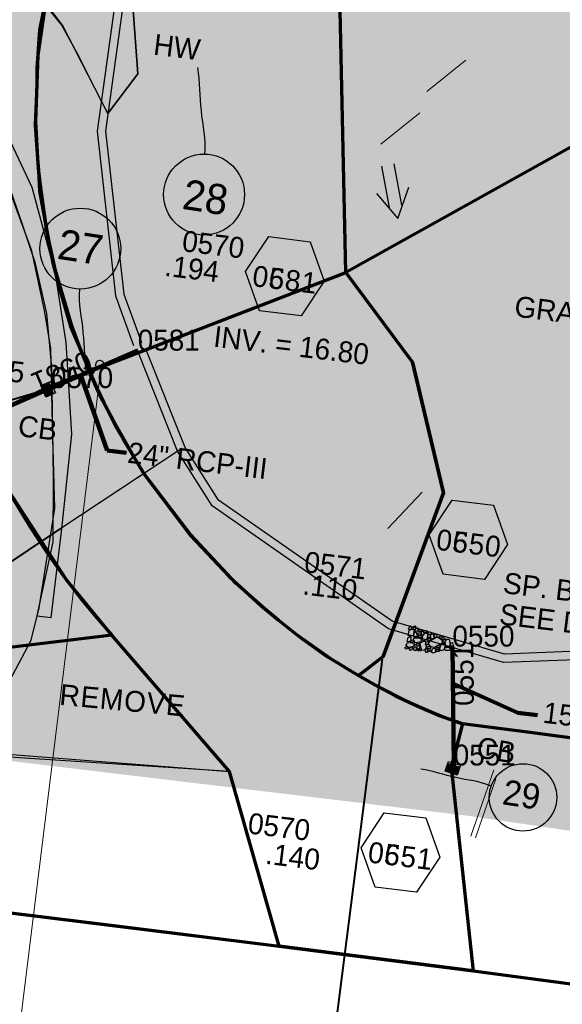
# Model space of a CAD drawing. Extents: x 1160024 to 2574774, y 200346 to 1150377.
# Tile 43 of 118: x 2483260 to 2483390, y 365908 to 366144. Entities that reach past the tile are written whole.
import ezdxf
from ezdxf.enums import TextEntityAlignment as Align

# ---------------------------------------------------------------- set-up
doc = ezdxf.new("R2010")
doc.units = 0
doc.header["$MEASUREMENT"] = 0
doc.linetypes.add('DGN Style 2', pattern=[29.296317, 17.57779, -11.718527])
for name, color, linetype, lineweight in [('Exist Plan Preparation Drainage Arrows Symbol CELL', 5, 'Continuous', 30), ('Exist Plan Preparation Drainage Notes Label', 31, 'Continuous', 30), ('Exist Plan Preparation Watershed Blue', 5, 'Continuous', 30), ('Prop Drainage Structure Box Number Symbol CELL', 9, 'Continuous', 30), ('Prop Drainage Structure Catch Basin Grate 840 03E CELL', 7, 'Continuous', 30), ('Prop Drainage Structure Catch Basin Grate 840 03E Label', 9, 'Continuous', 30), ('Prop Drainage Structure Catch Basin Grate 840 03F CELL', 7, 'Continuous', 30), ('Prop Drainage Structure Catch Basin Grate 840 03F Label', 9, 'Continuous', 30), ('Prop Drainage Structure Pipe CAP 15in', 9, 'Continuous', 211), ('Prop Drainage Structure Pipe RCP 15in Class III Label', 9, 'Continuous', 30), ('Prop Drainage Structure Pipe RCP 24in Class III', 9, 'Continuous', 211), ('Prop Drainage Structure Pipe RCP 30in Class IV', 9, 'Continuous', 211), ('Prop Drainage Structure Pipe Removal Label', 9, 'Continuous', 30), ('Prop Drainage Structure Pipe Stub Out CELL', 9, 'Continuous', 30), ('Prop Drainage Structure Plot Symbol 20 Scale', 9, 'DGN Style 2', 13), ('Prop Drainage Structure Plot Symbol 50 Scale', 9, 'DGN Style 2', 13), ('Prop Drainage Structure Tops and Inverts LABEL', 1, 'Continuous', 30), ('Prop Earthen Structure Ditch Flow Line', 6, 'Rdy Ditch Special Prp', 30), ('Prop Erosion Rip Rap Pad at Outlet CELL', 9, 'Continuous', 30), ('Prop Plan Preparation Grade to Drain Arrows CELL', 7, 'Continuous', 13), ('Prop Plan Preparation Grade to Drain Arrows Label', 9, 'Continuous', 30), ('Prop Plan Preparation Watershed Post Construction', 30, 'Continuous', 30), ('Prop Plan Preparation Watershed Pre Construction', 131, 'Continuous', 30)]:
    doc.layers.add(name, color=color, linetype=linetype, lineweight=lineweight)
for name, color, linetype, lineweight, plot in [('Scratch_Level_5', 6, 'Continuous', 0, False), ('Scratch_Level_6', 30, 'Continuous', 0, False), ('Scratch_Level_7', 9, 'Continuous', 0, False), ('Scratch_Level_8', 171, 'Continuous', 0, False)]:
    doc.layers.add(name, color=color, linetype=linetype, lineweight=lineweight, plot=plot)
doc.styles.add('Style-font000', font='font000.shx')
doc.styles.add('Style-font001', font='font001.shx')
doc.styles.add('Style-font041', font='font041.shx')
doc.styles.add('Style-GEOMETRICFUTURA_211_M_L', font='GEOMETRICFUTURA_211_M_L.shx')
doc.linetypes.add('Rdy Ditch Special Prp', pattern='A,0.55,-0.2,[22,dgnlstyle-RdylsE.shx,S=0.001111,R=0,X=0,Y=0],-0.2,0.55', length=1.5)
doc.dimstyles.new('erosion_control', dxfattribs={"dimtxt": 4.99999, "dimasz": 9.99998, "dimexe": 2.499995, "dimexo": 2.499995, "dimgap": 2.499995, "dimtad": 0, "dimtih": 1, "dimtoh": 1, "dimzin": 3, "dimdsep": 46, "dimtxsty": 'Style-GEOMETRICFUTURA_211_M_L', "dimcen": 0.09, "dimaunit": 1, "dimadec": 4, "dimazin": 3, "dimtfac": 1, "dimtofl": 0, "dimtmove": 0, "dimatfit": 1, "dimfxl": 1, "dimtzin": 3, "dimlwd": 106, "dimarcsym": 0})

# ---------------------------------------------------------------- blocks, each defined once
blk = doc.blocks.new('*U78')
at = {"layer": 'Exist Plan Preparation Drainage Notes Label'}
blk.add_circle((-2.02, 0), 1.993, dxfattribs=at)
blk.add_open_spline([(-0.139, -0.659), (0.522, -0.972), (1.251, -1.003), (1.947, -1.171), (2.636, -1.338), (3.313, -1.545), (4.014, -1.669)], degree=3, knots=[0, 0, 0, 0, 0.5025, 0.5025, 0.5025, 1, 1, 1, 1], dxfattribs=at)
blk.add_solid([(4.014, -1.669), (3.192, -1.207), (3.124, -1.722), (3.522, -1.565)], dxfattribs=at)
blk = doc.blocks.new('*U79')
at = {"layer": 'Exist Plan Preparation Drainage Notes Label'}
blk.add_circle((-2.02, 0), 1.993, dxfattribs=at)
blk.add_open_spline([(-0.139, -0.659), (0.504, -0.965), (1.251, -1.003), (1.947, -1.171), (2.635, -1.338), (3.314, -1.545), (4.014, -1.669)], degree=3, knots=[0, 0, 0, 0, 0.5025, 0.5025, 0.5025, 1, 1, 1, 1], dxfattribs=at)
blk.add_solid([(4.014, -1.669), (3.192, -1.207), (3.124, -1.722), (3.522, -1.565)], dxfattribs=at)
blk = doc.blocks.new('EXIST PLAN PREPARATION DRAINAGE ARROWS SYMBOL_9')
at = {"layer": 'Exist Plan Preparation Drainage Arrows Symbol CELL'}
for p, q in [((-3.87, 1.5), (6.13, 1.5)), ((-3.87, -1.5), (6.13, -1.5))]:
    blk.add_line(p, q, dxfattribs=at)
at = {"layer": 'Exist Plan Preparation Drainage Arrows Symbol CELL', "flags": 128}
blk.add_lwpolyline([(0, 3.97), (-6.87, 0), (0, -3.97)], dxfattribs=at)
blk = doc.blocks.new('PROP TERMINATOR ARROW_163')
at = {"layer": 'Prop Plan Preparation Grade to Drain Arrows CELL', "extrusion": (0, 0, -1)}
blk.add_solid([(5.71, 0.95), (0, 0), (5, 0), (5.71, -0.95)], dxfattribs=at)
blk = doc.blocks.new('PROP PLAN PREPARATION GRADE TO DRAIN ARROWS_21')
at = {"layer": 'Prop Plan Preparation Grade to Drain Arrows CELL'}
blk.add_line((-7, 0), (5, 0), dxfattribs=at)
blk.add_blockref('PROP TERMINATOR ARROW_163', (5, 0), dxfattribs=at)
blk = doc.blocks.new('PROP TERMINATOR ARROW_170')
at = {"layer": 'Prop Plan Preparation Grade to Drain Arrows CELL', "extrusion": (0, 0, -1)}
blk.add_solid([(5.71, 0.95), (0, 0), (5, 0), (5.71, -0.95)], dxfattribs=at)
blk = doc.blocks.new('PROP PLAN PREPARATION GRADE TO DRAIN ARROWS_28')
at = {"layer": 'Prop Plan Preparation Grade to Drain Arrows CELL'}
blk.add_line((-7, 0), (5, 0), dxfattribs=at)
blk.add_blockref('PROP TERMINATOR ARROW_170', (5, 0), dxfattribs=at)
blk = doc.blocks.new('PROP TERMINATOR ARROW_173')
at = {"layer": 'Prop Plan Preparation Grade to Drain Arrows CELL', "extrusion": (0, 0, -1)}
blk.add_solid([(5.71, 0.95), (0, 0), (5, 0), (5.71, -0.95)], dxfattribs=at)
blk = doc.blocks.new('PROP PLAN PREPARATION GRADE TO DRAIN ARROWS_31')
at = {"layer": 'Prop Plan Preparation Grade to Drain Arrows CELL'}
blk.add_line((-7, 0), (5, 0), dxfattribs=at)
blk.add_blockref('PROP TERMINATOR ARROW_173', (5, 0), dxfattribs=at)
blk = doc.blocks.new('PROP EROSION RIP RAP PAD AT OUTLET_3')
at = {"layer": 'Prop Erosion Rip Rap Pad at Outlet CELL', "flags": 128}
for points in [[(0, -0.3), (-0.21, -0.38), (-0.7, -0.61), (-0.9, -0.33), (-0.9, -0.14), (-0.3, 0.15), (0, 0), (0, -0.3)], [(1.01, -0.15), (0.79, -0.24), (0.26, -0.48), (0.11, -0.18), (0.1, 0.01), (0.66, 0.26), (1, 0.15), (1.01, -0.15)], [(-1.43, -2.98), (-1.65, -2.8), (-1.78, -2.31), (-1.55, -2.09), (-1.36, -2.09), (-1.14, -2.68), (-1.24, -2.9), (-1.43, -2.98)], [(-1.63, -1.06), (-1.23, -0.88), (-0.25, -0.55), (0.29, -1.03), (0.25, -1.56), (-0.94, -1.88), (-1.51, -1.59), (-1.63, -1.19)], [(-1.28, -1.96), (-1.05, -1.95), (-0.6, -1.94), (-0.48, -2.24), (-0.48, -2.43), (-1.08, -2.44), (-1.38, -2.23), (-1.28, -1.96)], [(-0.38, -1.94), (0.11, -1.81), (1.12, -1.79), (1.49, -2.46), (1.3, -2.88), (0.06, -2.83), (-0.35, -2.41), (-0.38, -1.94)], [(0.7, -1.76), (0.51, -1.46), (0.27, -0.88), (0.61, -0.45), (1.01, -0.44), (1.22, -1.34), (1.04, -1.64), (0.7, -1.76)], [(-2.33, -4.25), (-2.03, -4.16), (-1.54, -4.11), (-1.43, -4.45), (-1.49, -4.71), (-2.13, -4.65), (-2.35, -4.44), (-2.33, -4.25)], [(-2.2, -5.11), (-1.91, -4.89), (-1.24, -4.68), (-0.9, -4.98), (-0.9, -5.28), (-1.71, -5.6), (-2.1, -5.41), (-2.2, -5.11)], [(-1.74, -3.63), (-1.94, -3.4), (-2.06, -2.91), (-1.88, -2.69), (-1.65, -2.69), (-1.45, -3.31), (-1.55, -3.51), (-1.74, -3.63)], [(0.09, -5.75), (-0.63, -5.28), (-1.68, -3.89), (-1.18, -2.79), (-0.39, -2.54), (0.96, -4.23), (0.86, -5.2), (0.2, -5.88)], [(0.55, -3.7), (0.32, -3.53), (0.21, -3.04), (0.41, -2.8), (0.6, -2.84), (0.81, -3.4), (0.74, -3.59), (0.55, -3.7)], [(1.09, -3.95), (0.86, -3.73), (0.79, -3.25), (0.96, -3.01), (1.19, -3.01), (1.39, -3.65), (1.27, -3.84), (1.09, -3.95)], [(1.11, -3.98), (1.51, -3.85), (2.11, -3.84), (2.35, -4.35), (2.2, -4.66), (1.34, -4.59), (1.11, -4.26), (1.11, -3.98)], [(1.66, -3.81), (1.42, -3.64), (1.31, -3.15), (1.52, -2.91), (1.71, -2.95), (1.91, -3.51), (1.85, -3.7), (1.66, -3.81)], [(-2.39, -7.4), (-2.61, -7.23), (-2.74, -6.74), (-2.51, -6.51), (-2.33, -6.51), (-2.09, -7.1), (-2.2, -7.33), (-2.39, -7.4)], [(-2.2, -6.38), (-2.43, -6.2), (-2.55, -5.71), (-2.33, -5.49), (-2.14, -5.49), (-1.9, -6.08), (-2.01, -6.3), (-2.2, -6.38)], [(-2.04, -6.4), (-1.51, -6.29), (-0.5, -6.36), (-0.19, -6.96), (-0.35, -7.49), (-1.55, -7.41), (-2.09, -6.93), (-2.04, -6.4)], [(-1.05, -5.96), (-1.26, -6.08), (-1.75, -6.29), (-1.95, -5.96), (-1.95, -5.8), (-1.35, -5.56), (-1.16, -5.66), (-1.05, -5.96)], [(-0.69, -6.21), (-0.91, -6.05), (-1, -5.55), (-0.83, -5.33), (-0.6, -5.33), (-0.39, -5.91), (-0.5, -6.14), (-0.69, -6.21)], [(-0.19, -5.89), (0.11, -5.76), (0.52, -5.86), (0.72, -6.2), (0.61, -6.39), (0.01, -6.4), (-0.19, -6.08), (-0.19, -5.89)], [(2.1, -7.03), (1.64, -7.3), (0.55, -7.78), (-0.1, -7.08), (-0.11, -6.59), (1.3, -6.14), (2.01, -6.41), (2.22, -7.01)], [(1.22, -5.99), (1.02, -5.8), (0.94, -5.33), (1.12, -5.09), (1.35, -5.09), (1.52, -5.69), (1.41, -5.88), (1.22, -5.99)], [(2.5, -5.96), (2.31, -6.15), (1.9, -6.28), (1.6, -6.09), (1.59, -5.76), (2.19, -5.68), (2.49, -5.78), (2.5, -5.96)], [(1.99, -5.69), (1.76, -5.5), (1.65, -5.01), (1.85, -4.79), (2.04, -4.83), (2.25, -5.38), (2.17, -5.56), (1.99, -5.69)], [(-3.26, -9.56), (-2.96, -9.48), (-2.48, -9.43), (-2.36, -9.76), (-2.43, -10.03), (-3.06, -9.96), (-3.29, -9.75), (-3.26, -9.56)], [(-2.95, -8.95), (-2.65, -8.85), (-2.16, -8.8), (-2.05, -9.14), (-2.11, -9.4), (-2.75, -9.34), (-2.98, -9.13), (-2.95, -8.95)], [(-2.39, -8.78), (-2.59, -8.51), (-2.74, -8.03), (-2.51, -7.84), (-2.34, -7.84), (-2.09, -8.44), (-2.2, -8.66), (-2.39, -8.78)], [(-1.5, -7.7), (-1.71, -7.78), (-2.2, -7.89), (-2.43, -7.68), (-2.44, -7.53), (-1.95, -7.29), (-1.65, -7.4), (-1.54, -7.59)], [(-1.68, -8.8), (-1.75, -8.61), (-1.96, -8.13), (-1.66, -7.89), (-1.48, -7.89), (-1.24, -8.53), (-1.45, -8.69), (-1.68, -8.8)], [(-0.5, -9.34), (-0.84, -9.53), (-1.55, -9.66), (-1.85, -9.36), (-1.85, -9.06), (-1.04, -8.83), (-0.66, -8.93), (-0.5, -9.34)], [(-0.98, -8.48), (-1.21, -8.26), (-1.33, -7.78), (-1.1, -7.55), (-0.91, -7.58), (-0.71, -8.14), (-0.79, -8.36), (-0.98, -8.48)], [(0.14, -7.53), (0.32, -7.93), (0.65, -8.94), (0.17, -9.43), (-0.35, -9.44), (-0.64, -8.25), (-0.5, -7.64), (0.02, -7.56)], [(0.41, -10.16), (0.19, -9.98), (0.05, -9.49), (0.27, -9.26), (0.46, -9.26), (0.7, -9.86), (0.6, -10.09), (0.41, -10.16)], [(0.91, -8.69), (0.72, -8.53), (0.55, -7.99), (0.77, -7.76), (0.96, -7.8), (1.2, -8.39), (1.14, -8.58), (0.91, -8.69)], [(1.4, -9.03), (1.71, -9.43), (2.04, -10.4), (1.56, -10.94), (1.04, -10.83), (0.7, -9.64), (0.89, -9.19), (1.4, -8.95)], [(1.12, -7.78), (1.42, -7.65), (1.84, -7.75), (2.04, -8.09), (1.92, -8.28), (1.32, -8.29), (1.12, -7.96), (1.12, -7.78)], [(2.56, -8.7), (2.3, -8.93), (1.86, -9.01), (1.59, -8.84), (1.57, -8.54), (2.17, -8.45), (2.47, -8.51), (2.56, -8.7)], [(1.77, -9.44), (2.07, -9.33), (2.49, -9.43), (2.67, -9.76), (2.56, -9.95), (1.96, -9.96), (1.77, -9.63), (1.77, -9.44)], [(2.25, -8.09), (2.01, -7.91), (1.9, -7.43), (2.1, -7.19), (2.29, -7.23), (2.5, -7.78), (2.44, -7.96), (2.25, -8.09)], [(-3.1, -10.56), (-2.8, -10.48), (-2.31, -10.43), (-2.2, -10.76), (-2.26, -11.03), (-2.9, -10.96), (-3.13, -10.75), (-3.1, -10.56)], [(-2.44, -9.83), (-1.93, -9.74), (-0.95, -9.69), (-0.59, -10.39), (-0.8, -10.88), (-2, -10.83), (-2.43, -10.35), (-2.44, -9.83)], [(-0.48, -10.19), (-0.11, -10.11), (0.52, -10.1), (0.74, -10.63), (0.66, -10.91), (-0.28, -10.83), (-0.51, -10.53), (-0.48, -10.19)], [(2.26, -11.18), (2.02, -11), (1.91, -10.51), (2.12, -10.28), (2.31, -10.31), (2.52, -10.86), (2.45, -11.05), (2.26, -11.18)]]:
    blk.add_lwpolyline(points, dxfattribs=at)
blk = doc.blocks.new('PROP DRAINAGE STRUCTURE CATCH BASIN GRATE 840 03E')
at = {"layer": 'Prop Drainage Structure Catch Basin Grate 840 03E CELL', "color": 7, "linetype": 'Continuous', "lineweight": 13}
blk.add_line((1.5, 0), (-1.5, 0), dxfattribs=at)
at = {"layer": 'Prop Drainage Structure Catch Basin Grate 840 03E CELL', "flags": 128}
for points in [[(1.5, 0), (-1.5, 0), (-1.5, 2), (1.5, 2), (1.5, -0.5), (-1.5, -0.5), (-1.5, 0)], [(-1.49, 0.01), (-1.49, 1.99), (1.49, 1.99), (1.49, 0.01), (-1.49, 0.01)]]:
    blk.add_lwpolyline(points, dxfattribs=at)
for points in [[(-1.3, 1.8, -1), (-1.18, 1.8), (-1.18, 1.04), (-1.3, 1.04), (-1.3, 1.8)], [(-1.3, 0.2, 1), (-1.18, 0.2), (-1.18, 0.96), (-1.3, 0.96), (-1.3, 0.2)], [(-1.12, 1.8, -1), (-1, 1.8), (-1, 1.04), (-1.12, 1.04), (-1.12, 1.8)], [(-1.12, 0.2, 1), (-1, 0.2), (-1, 0.96), (-1.12, 0.96), (-1.12, 0.2)], [(-0.95, 1.8, -1), (-0.82, 1.8), (-0.82, 1.04), (-0.95, 1.04), (-0.95, 1.8)], [(-0.95, 0.2, 1), (-0.82, 0.2), (-0.82, 0.96), (-0.95, 0.96), (-0.95, 0.2)], [(-0.77, 1.8, -1), (-0.65, 1.8), (-0.65, 1.04), (-0.77, 1.04), (-0.77, 1.8)], [(-0.77, 0.2, 1), (-0.65, 0.2), (-0.65, 0.96), (-0.77, 0.96), (-0.77, 0.2)], [(-0.59, 1.8, -1), (-0.47, 1.8), (-0.47, 1.04), (-0.59, 1.04), (-0.59, 1.8)], [(-0.59, 0.2, 1), (-0.47, 0.2), (-0.47, 0.96), (-0.59, 0.96), (-0.59, 0.2)], [(-0.42, 1.8, -1), (-0.29, 1.8), (-0.29, 1.04), (-0.42, 1.04), (-0.42, 1.8)], [(-0.42, 0.2, 1), (-0.29, 0.2), (-0.29, 0.96), (-0.42, 0.96), (-0.42, 0.2)], [(-0.24, 1.8, -1), (-0.11, 1.8), (-0.11, 1.04), (-0.24, 1.04), (-0.24, 1.8)], [(-0.24, 0.2, 1), (-0.11, 0.2), (-0.11, 0.96), (-0.24, 0.96), (-0.24, 0.2)], [(-0.06, 1.8, -1), (0.06, 1.8), (0.06, 1.04), (-0.06, 1.04), (-0.06, 1.8)], [(-0.06, 0.2, 1), (0.06, 0.2), (0.06, 0.96), (-0.06, 0.96), (-0.06, 0.2)], [(0.11, 1.8, -1), (0.24, 1.8), (0.24, 1.04), (0.11, 1.04), (0.11, 1.8)], [(0.11, 0.2, 1), (0.24, 0.2), (0.24, 0.96), (0.11, 0.96), (0.11, 0.2)], [(0.29, 1.8, -1), (0.42, 1.8), (0.42, 1.04), (0.29, 1.04), (0.29, 1.8)], [(0.29, 0.2, 1), (0.42, 0.2), (0.42, 0.96), (0.29, 0.96), (0.29, 0.2)], [(0.47, 1.8, -1), (0.59, 1.8), (0.59, 1.04), (0.47, 1.04), (0.47, 1.8)], [(0.47, 0.2, 1), (0.59, 0.2), (0.59, 0.96), (0.47, 0.96), (0.47, 0.2)], [(0.65, 1.8, -1), (0.77, 1.8), (0.77, 1.04), (0.65, 1.04), (0.65, 1.8)], [(0.65, 0.2, 1), (0.77, 0.2), (0.77, 0.96), (0.65, 0.96), (0.65, 0.2)], [(0.82, 1.8, -1), (0.95, 1.8), (0.95, 1.04), (0.82, 1.04), (0.82, 1.8)], [(0.82, 0.2, 1), (0.95, 0.2), (0.95, 0.96), (0.82, 0.96), (0.82, 0.2)], [(1, 1.8, -1), (1.12, 1.8), (1.12, 1.04), (1, 1.04), (1, 1.8)], [(1, 0.2, 1), (1.12, 0.2), (1.12, 0.96), (1, 0.96), (1, 0.2)], [(1.18, 1.8, -1), (1.3, 1.8), (1.3, 1.04), (1.18, 1.04), (1.18, 1.8)], [(1.18, 0.2, 1), (1.3, 0.2), (1.3, 0.96), (1.18, 0.96), (1.18, 0.2)]]:
    blk.add_lwpolyline(points, format="xyb", dxfattribs=at)
at = {"layer": 'Prop Drainage Structure Plot Symbol 20 Scale', "extrusion": (0, 0, -1)}
blk.add_solid([(2, 2), (-2, 2), (2, -2), (-2, -2)], dxfattribs=at)
at = {"layer": 'Prop Drainage Structure Plot Symbol 50 Scale', "extrusion": (0, 0, -1)}
blk.add_solid([(3.5, 3.5), (-3.5, 3.5), (3.5, -3.5), (-3.5, -3.5)], dxfattribs=at)
blk = doc.blocks.new('PROP DRAINAGE STRUCTURE PIPE STUB OUT_1')
at = {"layer": 'Prop Drainage Structure Pipe Stub Out CELL', "flags": 128}
blk.add_lwpolyline([(-0.02, 0), (0, 0.02), (0.02, 0), (0, -0.02), (-0.02, 0)], dxfattribs=at)
at = {"layer": 'Prop Drainage Structure Pipe Stub Out CELL', "style": 'Style-font001'}
blk.add_text('SO', height=0.0104, dxfattribs=at).set_placement((0, 0), align=Align.MIDDLE_CENTER)
blk = doc.blocks.new('PROP DRAINAGE STRUCTURE CATCH BASIN GRATE 840 03F_3')
at = {"layer": 'Prop Drainage Structure Catch Basin Grate 840 03F CELL', "flags": 128}
for points in [[(1.5, -0.04), (-1.5, -0.04), (-1.5, 1.96), (1.5, 1.96), (1.5, -0.54), (-1.5, -0.54), (-1.5, -0.04)], [(-1.49, -0.03), (-1.49, 1.95), (1.49, 1.95), (1.49, -0.03), (-1.49, -0.03)], [(1.29, 0.09), (-1.36, 0.09), (-1.36, 1.82), (1.36, 1.82), (1.36, 0.16)], [(-0.06, 1.57), (-0.06, 1.4), (-0.39, 1.72)]]:
    blk.add_lwpolyline(points, dxfattribs=at)
for points in [[(-0.06, 0.47), (-0.06, 0.29), (-1.35, 1.54, -1), (-1.26, 1.63), (-0.06, 0.47)], [(-0.16, 0.11), (-1.35, 1.27, -1), (-1.26, 1.36), (-0.07, 0.2, -1), (-0.16, 0.11)], [(-0.44, 0.11), (-1.35, 0.99, -1), (-1.26, 1.08), (-0.36, 0.2, -1), (-0.44, 0.11)], [(-0.73, 0.11), (-1.35, 0.71, -1), (-1.26, 0.8), (-0.64, 0.2, -1), (-0.73, 0.11)], [(-1.01, 0.11), (-1.35, 0.44, -1), (-1.26, 0.53), (-0.92, 0.2, -1), (-1.01, 0.11)], [(-1.35, 0.16, -1), (-1.26, 0.25), (-1.21, 0.2, -1), (-1.29, 0.11), (-1.35, 0.16)], [(-0.06, 0.74), (-0.06, 0.57), (-1.24, 1.72, -1), (-1.15, 1.8), (-0.06, 0.74)], [(-0.06, 0.85), (-0.96, 1.72, -1), (-0.87, 1.8), (-0.06, 1.02), (-0.06, 0.85)], [(-0.58, 1.8), (-0.06, 1.3), (-0.06, 1.12), (-0.67, 1.72, -1), (-0.58, 1.8)], [(-0.06, 1.4), (-0.39, 1.72, -1), (-0.3, 1.8), (-0.06, 1.57), (-0.06, 1.4)], [(0.06, 1.55), (0.06, 1.73), (1.35, 0.48, -1), (1.26, 0.39), (0.06, 1.55)], [(0.06, 1.45), (1.35, 0.2, -1), (1.26, 0.11), (0.06, 1.28), (0.06, 1.45)], [(0.06, 1.17), (1.06, 0.2, -1), (0.97, 0.11), (0.06, 1), (0.06, 1.17)], [(0.06, 0.9), (0.78, 0.2, -1), (0.69, 0.11), (0.06, 0.72), (0.06, 0.9)], [(0.06, 0.62), (0.49, 0.2, -1), (0.41, 0.11), (0.06, 0.45), (0.06, 0.62)], [(0.06, 0.34), (0.21, 0.2, -1), (0.12, 0.11), (0.06, 0.17), (0.06, 0.34)], [(1.26, 0.66), (0.18, 1.72, -1), (0.27, 1.8), (1.35, 0.75, -1), (1.26, 0.66)], [(1.26, 0.94), (0.46, 1.72, -1), (0.55, 1.8), (1.35, 1.03, -1), (1.26, 0.94)], [(1.26, 1.22), (0.75, 1.72, -1), (0.83, 1.8), (1.35, 1.3, -1), (1.26, 1.22)], [(1.26, 1.49), (1.03, 1.72, -1), (1.12, 1.8), (1.35, 1.58, -1), (1.26, 1.49)]]:
    blk.add_lwpolyline(points, format="xyb", dxfattribs=at)
at = {"layer": 'Prop Drainage Structure Plot Symbol 20 Scale', "extrusion": (0, 0, -1)}
blk.add_solid([(2, 2), (-2, 2), (2, -2), (-2, -2)], dxfattribs=at)
at = {"layer": 'Prop Drainage Structure Plot Symbol 50 Scale', "extrusion": (0, 0, -1)}
blk.add_solid([(3.5, 3.5), (-3.5, 3.5), (3.5, -3.5), (-3.5, -3.5)], dxfattribs=at)
blk = doc.blocks.new('*U841')
at = {"layer": 'Exist Plan Preparation Drainage Notes Label'}
blk.add_circle((-2.02, 0), 1.993, dxfattribs=at)
blk.add_open_spline([(-0.139, -0.659), (0.504, -0.965), (1.251, -1.003), (1.947, -1.171), (2.635, -1.338), (3.314, -1.545), (4.014, -1.669)], degree=3, knots=[0, 0, 0, 0, 0.5025, 0.5025, 0.5025, 1, 1, 1, 1], dxfattribs=at)
blk.add_solid([(4.014, -1.669), (3.192, -1.207), (3.124, -1.722), (3.522, -1.565)], dxfattribs=at)
blk = doc.blocks.new('PROP DRAINAGE STRUCTURE BOX NUMBER SYMBOL_77')
at = {"layer": 'Scratch_Level_7', "flags": 128}
blk.add_lwpolyline([(-5, 8.94), (5, 8.94), (9.47, 0), (5, -8.94), (-5, -8.94), (-9.47, 0), (-5, 8.94)], dxfattribs=at)
at = {"layer": 'Scratch_Level_7', "insert": (0.18, -0.83), "char_height": 5, "attachment_point": 5, "line_spacing_factor": 0.6, "style": 'Style-GEOMETRICFUTURA_211_M_L'}
blk.add_mtext('\\T1.051;0551', dxfattribs=at)
blk = doc.blocks.new('PROP DRAINAGE STRUCTURE BOX NUMBER SYMBOL_103')
at = {"layer": 'Scratch_Level_7', "flags": 128}
blk.add_lwpolyline([(-5, 8.94), (5, 8.94), (9.47, 0), (5, -8.94), (-5, -8.94), (-9.47, 0), (-5, 8.94)], dxfattribs=at)
at = {"layer": 'Scratch_Level_7', "insert": (0.25, -0.83), "char_height": 5, "attachment_point": 5, "line_spacing_factor": 0.6, "style": 'Style-GEOMETRICFUTURA_211_M_L'}
blk.add_mtext('\\T1.051;0550', dxfattribs=at)
blk = doc.blocks.new('PROP DRAINAGE STRUCTURE BOX NUMBER SYMBOL_106')
at = {"layer": 'Scratch_Level_7', "flags": 128}
blk.add_lwpolyline([(-5, 8.94), (5, 8.94), (9.47, 0), (5, -8.94), (-5, -8.94), (-9.47, 0), (-5, 8.94)], dxfattribs=at)
at = {"layer": 'Scratch_Level_7', "insert": (0.18, -0.83), "char_height": 5, "attachment_point": 5, "line_spacing_factor": 0.6, "style": 'Style-GEOMETRICFUTURA_211_M_L'}
blk.add_mtext('\\T1.051;0581', dxfattribs=at)
blk = doc.blocks.new('PROP DRAINAGE STRUCTURE BOX NUMBER SYMBOL_207')
at = {"layer": 'Prop Drainage Structure Box Number Symbol CELL', "flags": 128}
blk.add_lwpolyline([(-5, 8.94), (5, 8.94), (9.47, 0), (5, -8.94), (-5, -8.94), (-9.47, 0), (-5, 8.94)], dxfattribs=at)
at = {"layer": 'Prop Drainage Structure Box Number Symbol CELL', "insert": (0.18, -0.83), "char_height": 5, "attachment_point": 5, "line_spacing_factor": 0.6, "style": 'Style-GEOMETRICFUTURA_211_M_L'}
blk.add_mtext('\\T1.051;0681', dxfattribs=at)
blk = doc.blocks.new('PROP DRAINAGE STRUCTURE BOX NUMBER SYMBOL_208')
at = {"layer": 'Prop Drainage Structure Box Number Symbol CELL', "flags": 128}
blk.add_lwpolyline([(-5, 8.94), (5, 8.94), (9.47, 0), (5, -8.94), (-5, -8.94), (-9.47, 0), (-5, 8.94)], dxfattribs=at)
at = {"layer": 'Prop Drainage Structure Box Number Symbol CELL', "insert": (0.25, -0.83), "char_height": 5, "attachment_point": 5, "line_spacing_factor": 0.6, "style": 'Style-GEOMETRICFUTURA_211_M_L'}
blk.add_mtext('\\T1.051;0650', dxfattribs=at)
blk = doc.blocks.new('PROP DRAINAGE STRUCTURE BOX NUMBER SYMBOL_209')
at = {"layer": 'Prop Drainage Structure Box Number Symbol CELL', "flags": 128}
blk.add_lwpolyline([(-5, 8.94), (5, 8.94), (9.47, 0), (5, -8.94), (-5, -8.94), (-9.47, 0), (-5, 8.94)], dxfattribs=at)
at = {"layer": 'Prop Drainage Structure Box Number Symbol CELL', "insert": (0.18, -0.83), "char_height": 5, "attachment_point": 5, "line_spacing_factor": 0.6, "style": 'Style-GEOMETRICFUTURA_211_M_L'}
blk.add_mtext('\\T1.051;0651', dxfattribs=at)

msp = doc.modelspace()

# ---------------------------------------------------------------- hatches: boundary and pattern name
at = {"layer": 'Scratch_Level_6'}
msp.add_hatch(color=256, dxfattribs=at).paths.add_polyline_path([(2483721.98, 365909.88), (2483546.8, 365927.24), (2483367.18, 365953.59), (2483252.8, 365967.27), (2483075.57, 365988.47), (2482885.08, 366011.26), (2482880.97, 366081.83), (2482929.15, 366106.71), (2482966.96, 366131.02), (2482987.28, 366157.32), (2483031.5, 366191.41), (2483081.26, 366218.97), (2483108.54, 366250.27), (2483220.18, 366344.4), (2483343.72, 366408.27), (2483468.57, 366411.46), (2483535.49, 366392), (2483613, 366363.43), (2483686.88, 366313.33), (2483728.72, 366244.73), (2483747.22, 366184.86), (2483747.07, 366108.25), (2483730.27, 365971.7)])

# ---------------------------------------------------------------- linework, layer by layer
at = {"layer": 'Exist Plan Preparation Watershed Blue', "color": 5, "linetype": 'Continuous', "lineweight": 70, "flags": 128}
for points in [[(2483338.03, 366083.63), (2483335.75, 366186.95), (2483311.45, 366234.07), (2483299.58, 366221.78), (2483286.42, 366203.24), (2483278.98, 366188.96), (2483274.15, 366177.81), (2483270.36, 366166.7), (2483268.28, 366158.9), (2483266.73, 366153.01), (2483265.87, 366146.69), (2483264.27, 366135.67), (2483263.71, 366119.75), (2483264.16, 366110.99), (2483264.4, 366108.06), (2483264.63, 366103.07), (2483267.83, 366085.87), (2483267.83, 366085.84), (2483269.84, 366078.36), (2483272.04, 366070.71), (2483274.31, 366065.48), (2483276.6, 366059.9), (2483338.03, 366083.63)], [(2483338.03, 366083.63), (2483353.97, 366062.12), (2483361.37, 366030.86), (2483346.98, 365991.68), (2483341.06, 365987.13), (2483338.95, 365988.39), (2483337.97, 365988.98), (2483336.26, 365990.05), (2483334.65, 365990.95), (2483326.27, 365996.92), (2483321.85, 366000.38), (2483318.58, 366003.08), (2483311.72, 366009.14), (2483300.82, 366020.92), (2483289.72, 366035.46), (2483284.94, 366043.36), (2483279.84, 366052.93), (2483278.39, 366055.92), (2483276.6, 366059.9), (2483338.03, 366083.63)], [(2482976.47, 366018.55), (2482978.88, 365964.66), (2483061.04, 365954.55), (2483196.11, 365937.93), (2483322.03, 365922.35), (2483310.13, 365964.2), (2483281.98, 365996.8), (2483237.49, 365991.43), (2483195.28, 365999.78), (2483161.61, 366004.96), (2483146.76, 366006.88), (2483097.13, 366013.01), (2483049, 366020.62), (2482976.47, 366018.55)], [(2483439.35, 365907.02), (2483422.03, 365882.26), (2483429.83, 365853.82), (2483309.19, 365869.59), (2483187.8, 365884.55), (2483012.9, 365906.06), (2482871.97, 365923.41), (2482848.82, 365926.26), (2482726.79, 365941.27), (2482737, 365952.17), (2482740.17, 365977.85), (2482734.42, 365994.5), (2482854.48, 365979.97), (2483061.04, 365954.55), (2483283.7, 365927.16), (2483322.03, 365922.35), (2483368.5, 365916.45), (2483439.35, 365907.02)], [(2483722.58, 365923.08), (2483642.56, 365936.37), (2483516.43, 365955.14), (2483442.04, 365965.51), (2483381.49, 365973.56), (2483365.97, 365975.57), (2483363.26, 365965.35), (2483368.5, 365916.45), (2483439.35, 365907.02), (2483570.4, 365888.4), (2483715.34, 365866), (2483722.58, 365923.08)]]:
    msp.add_lwpolyline(points, close=True, dxfattribs=at)
for points in [[(2483552.82, 366203.29), (2483338.03, 366083.63), (2483335.75, 366186.95)], [(2483564.59, 365947.94), (2483446.34, 365964.91), (2483381.49, 365973.56), (2483365.97, 365975.57), (2483362.27, 365976.86), (2483361.61, 365977.11), (2483360.79, 365977.39), (2483358.97, 365978.15), (2483353.69, 365980.49), (2483347.4, 365983.61), (2483345.82, 365984.45), (2483343.1, 365985.95), (2483341.06, 365987.13), (2483342.57, 365988.29), (2483346.98, 365991.68), (2483346.98, 365991.68), (2483361.37, 366030.86), (2483353.97, 366062.12), (2483338.03, 366083.63), (2483335.75, 366186.95)], [(2483266.86, 366152.69), (2483264.68, 366141.68), (2483263.97, 366132.54), (2483264.02, 366128.54), (2483263.64, 366118.86), (2483264.33, 366108.6), (2483264.93, 366103.31), (2483266.34, 366093.62), (2483268.31, 366084.39), (2483272.19, 366071.18), (2483274.3, 366065.51), (2483276.59, 366059.89), (2483267.26, 366056.3), (2483249.13, 366047.83)], [(2483249.14, 366047.83), (2483267.26, 366056.3), (2483276.6, 366059.9), (2483278.38, 366055.94), (2483280.07, 366052.41), (2483281.7, 366049.21), (2483283.04, 366046.59), (2483289.61, 366035.44), (2483300.8, 366020.69), (2483310.1, 366010.83), (2483317.62, 366003.89), (2483321.86, 366000.37), (2483326.93, 365996.44), (2483333.21, 365991.87), (2483336.32, 365990.02), (2483337.98, 365988.97), (2483340.23, 365987.62), (2483341.06, 365987.13), (2483343.11, 365985.95), (2483345.87, 365984.42), (2483349.88, 365982.29), (2483355.24, 365979.8), (2483360.59, 365977.47), (2483365.96, 365975.57), (2483363.36, 365965.78), (2483363.27, 365965.33), (2483368.5, 365916.45), (2483322.03, 365922.35), (2483310.13, 365964.2), (2483281.98, 365996.8), (2483271.09, 366010.08), (2483257.36, 366031.18)], [(2483258.28, 366029.55), (2483262.29, 366022.86), (2483266.32, 366016.72), (2483270.31, 366011.12), (2483274.81, 366005.28), (2483277.91, 366001.53), (2483281.98, 365996.8), (2483237.49, 365991.43)]]:
    msp.add_lwpolyline(points, dxfattribs=at)
at = {"layer": 'Prop Drainage Structure Pipe CAP 15in'}
msp.add_line((2483363.85, 365965.62), (2483363.53, 365994.08), dxfattribs=at)
at = {"layer": 'Prop Drainage Structure Pipe RCP 24in Class III'}
msp.add_line((2483288.17, 366064.93), (2483267.41, 366055.96), dxfattribs=at)
at = {"layer": 'Prop Drainage Structure Pipe RCP 30in Class IV'}
msp.add_line((2483267.41, 366055.96), (2483167.56, 366012.15), dxfattribs=at)
at = {"layer": 'Prop Earthen Structure Ditch Flow Line', "linetype": 'Continuous'}
msp.add_line((2483292.31, 366037.25), (2483269.79, 366022.31), dxfattribs=at)
at = {"layer": 'Prop Earthen Structure Ditch Flow Line', "linetype": 'Rdy Ditch Special Prp', "ltscale": 50, "flags": 128}
for points in [[(2483283.7, 366155.49), (2483278.47, 366117.47), (2483282.85, 366078.01), (2483287.18, 366066.17)], [(2483285.65, 366155.02), (2483280.48, 366117.45), (2483284.81, 366078.47), (2483289.06, 366066.86)], [(2483469.87, 365979.93), (2483397.44, 365991.1), (2483375.8, 365990.23), (2483348.2, 365998.31), (2483306.01, 366027.73), (2483297.71, 366040.83), (2483288.32, 366064.43)], [(2483470.17, 365981.91), (2483397.56, 365993.11), (2483376.05, 365992.25), (2483349.08, 366000.14), (2483307.48, 366029.14), (2483299.49, 366041.74), (2483290.18, 366065.15)]]:
    msp.add_lwpolyline(points, dxfattribs=at)
at = {"layer": 'Prop Earthen Structure Ditch Flow Line', "linetype": 'Continuous'}
msp.add_arc((2483279.08, 366061.52), 1.02, 14.8773, 206.3875, dxfattribs=at)
at = {"layer": 'Prop Plan Preparation Watershed Post Construction'}
msp.add_line((2483298.72, 366041.5), (2483269.79, 366022.31), dxfattribs=at)
at = {"layer": 'Prop Plan Preparation Watershed Pre Construction', "color": 200, "flags": 128}
for points in [[(2483605.85, 366221.12), (2483544.78, 366278.49), (2483416.52, 366219.59), (2483392.13, 366229.84), (2483363.59, 366224.6), (2483305.14, 366193.78), (2483285.1, 366173.65), (2483288.18, 366131.15), (2483280.97, 366121.68), (2483270.18, 366142.86), (2483257.57, 366159.34), (2483253.35, 366164.01), (2483247.11, 366170.38), (2483242.66, 366174.53), (2483237.98, 366178.89), (2483226.04, 366187.83), (2483212.06, 366196.53), (2483197.96, 366203.56), (2483182.5, 366208.98), (2483164.42, 366213.63), (2483152.06, 366215.39), (2483120.57, 366217.06), (2483094.96, 366213.04), (2483081.52, 366208.94)], [(2483258.87, 366157.68), (2483264.18, 366150.02), (2483270, 366142.72), (2483273.95, 366135.52), (2483279.23, 366124.93), (2483280.97, 366121.68), (2483288.18, 366131.15), (2483285.1, 366173.65), (2483305.14, 366193.78), (2483363.59, 366224.6), (2483392.13, 366229.84), (2483416.52, 366219.59), (2483544.78, 366278.49), (2483605.85, 366221.12)], [(2483256.9, 366105.58), (2483260.56, 366094.92), (2483263.51, 366086.1), (2483266.3, 366073.8), (2483267.54, 366060.89), (2483267.9, 366034.62), (2483267.81, 366019.12), (2483264.03, 366001.45), (2483267.41, 366001.03), (2483270.02, 366022.27), (2483272.4, 366044.95), (2483271.06, 366066.87), (2483268.44, 366083.31), (2483262.91, 366103.94), (2483253.75, 366123.12)], [(2483255.29, 365981.77), (2483262.62, 365995.58), (2483264.59, 366003.39), (2483268.31, 366027.11), (2483267.77, 366047.33), (2483267.38, 366065.51), (2483265.87, 366074.56), (2483262.79, 366088.84), (2483255.08, 366109.73)], [(2482642.9, 366006), (2482797.14, 365987.03), (2482823.28, 366018.85), (2482834.92, 366026.54), (2482865.73, 366037.89), (2482904.5, 366055.72), (2482927.74, 366030.14), (2482927.74, 366030.14), (2482955.03, 366031.32), (2483182.91, 365984.78), (2483216.08, 365971.52), (2483310.13, 365964.2), (2483322.03, 365922.35), (2483368.5, 365916.45), (2483570.4, 365888.4)]]:
    msp.add_lwpolyline(points, dxfattribs=at)
for points in [[(2482122.74, 366066.82), (2482118.36, 366011.95), (2482871.97, 365923.41), (2482842.89, 365880.62), (2483010.79, 365865.86), (2483048.19, 365861.65), (2483192.34, 365847.94), (2483296.51, 365836.9), (2483403.77, 365823.28), (2483605.26, 365797.14), (2483756.63, 365775.55), (2483838.82, 365763.53), (2483952.78, 365744.85), (2484040.14, 365724.59), (2484096.61, 365715.8), (2484109.76, 365800.29), (2483919.06, 365832.3), (2483715.34, 365866), (2483439.35, 365907.02), (2483368.5, 365916.45), (2482482.15, 366025.78), (2482293.49, 366048), (2482122.74, 366066.82)], [(2482823.28, 366018.85), (2482797.14, 365987.03), (2482908.27, 365973.22), (2483038.13, 365957.37), (2483199.47, 365937.52), (2483308.94, 365923.97), (2483322.03, 365922.35), (2483310.13, 365964.2), (2483236.44, 365968.97), (2483216.08, 365971.52), (2483182.91, 365984.78), (2482955.03, 366031.32), (2482927.74, 366030.14), (2482904.5, 366055.72), (2482868.35, 366039.08), (2482834.92, 366026.54), (2482823.28, 366018.85), (2482823.28, 366018.85)]]:
    msp.add_lwpolyline(points, close=True, dxfattribs=at)
at = {"layer": 'Scratch_Level_5'}
for p, q in [((2483289.79, 366035.58), (2483276.48, 366059.07)), ((2483278.98, 366057.89), (2483259.9, 365902.88)), ((2483373.46, 365964.58), (2483367.94, 365948.69)), ((2483369.1, 365948.29), (2483373.95, 365962.44))]:
    msp.add_line(p, q, dxfattribs=at)
at = {"layer": 'Scratch_Level_5', "lineweight": 40}
for p, q in [((2483264.91, 366055.13), (2483136.51, 366017.39)), ((2483233.25, 365998.08), (2483269.79, 366022.31)), ((2483346.73, 365991.1), (2483334.33, 365893.63))]:
    msp.add_line(p, q, dxfattribs=at)

# ---------------------------------------------------------------- block references
at = {"layer": 'Exist Plan Preparation Drainage Arrows Symbol CELL', "rotation": 100.5845373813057}
msp.add_blockref('EXIST PLAN PREPARATION DRAINAGE ARROWS SYMBOL_9', (2483349.23, 366103.3), dxfattribs=at)
at = {"layer": 'Exist Plan Preparation Drainage Notes Label'}
for name, p, xscale, yscale, zscale, rotation in [('*U841', (2483300.98, 366111.6), 4.859999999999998, 4.859999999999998, 4.859999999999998, 108.2787738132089), ('*U79', (2483277.49, 366080.02), 4.859999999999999, 4.859999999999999, 4.859999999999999, 288.2787738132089), ('*U78', (2483372.26, 365957.98), 4.049999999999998, 4.049999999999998, 4.049999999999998, 180)]:
    msp.add_blockref(name, p, dxfattribs=dict(at, xscale=xscale, yscale=yscale, zscale=zscale, rotation=rotation))
at = {"layer": 'Prop Drainage Structure Box Number Symbol CELL', "rotation": 353.0022961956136}
for name, p in [('PROP DRAINAGE STRUCTURE BOX NUMBER SYMBOL_207', (2483323.41, 366082.73)), ('PROP DRAINAGE STRUCTURE BOX NUMBER SYMBOL_208', (2483367.36, 366019.64)), ('PROP DRAINAGE STRUCTURE BOX NUMBER SYMBOL_209', (2483351.09, 365944.79))]:
    msp.add_blockref(name, p, dxfattribs=at)
at = {"layer": 'Prop Drainage Structure Pipe Stub Out CELL', "rotation": 10}
msp.add_blockref('PROP DRAINAGE STRUCTURE PIPE STUB OUT_1', (2483288.17, 366064.93), dxfattribs=at)
at = {"layer": 'Prop Drainage Structure Plot Symbol 20 Scale'}
for name, p, rotation in [('PROP DRAINAGE STRUCTURE CATCH BASIN GRATE 840 03E', (2483267.41, 366055.96), 113.3671761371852), ('PROP DRAINAGE STRUCTURE CATCH BASIN GRATE 840 03F_3', (2483363.85, 365965.62), 161.9334328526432)]:
    msp.add_blockref(name, p, dxfattribs=dict(at, rotation=rotation))
at = {"layer": 'Prop Erosion Rip Rap Pad at Outlet CELL', "rotation": 260}
msp.add_blockref('PROP EROSION RIP RAP PAD AT OUTLET_3', (2483363.53, 365994.08), dxfattribs=at)
at = {"layer": 'Prop Plan Preparation Grade to Drain Arrows CELL'}
for name, p, rotation in [('PROP PLAN PREPARATION GRADE TO DRAIN ARROWS_21', (2483361.3, 366130.08), 218.5093252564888), ('PROP PLAN PREPARATION GRADE TO DRAIN ARROWS_28', (2483350.29, 366117.49), 218.5093252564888), ('PROP PLAN PREPARATION GRADE TO DRAIN ARROWS_31', (2483351.48, 366025.97), 226.7928393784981)]:
    msp.add_blockref(name, p, dxfattribs=dict(at, rotation=rotation))
at = {"layer": 'Scratch_Level_7', "rotation": 353.0022961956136}
for name, p in [('PROP DRAINAGE STRUCTURE BOX NUMBER SYMBOL_106', (2483323.41, 366082.73)), ('PROP DRAINAGE STRUCTURE BOX NUMBER SYMBOL_103', (2483367.36, 366019.64)), ('PROP DRAINAGE STRUCTURE BOX NUMBER SYMBOL_77', (2483351.09, 365944.79))]:
    msp.add_blockref(name, p, dxfattribs=at)

# ---------------------------------------------------------------- texts
at = {"layer": 'Exist Plan Preparation Drainage Notes Label', "style": 'Style-font000'}
for s, height, p in [('28', 7.2, (2483298.57, 366098.89)), ('27', 7.2, (2483268.64, 366086.95)), ('29', 6, (2483375.26, 365956.37))]:
    msp.add_text(s, height=height, rotation=351.288, dxfattribs=at).set_placement(p)
at = {"layer": 'Prop Drainage Structure Catch Basin Grate 840 03E Label', "style": 'Style-GEOMETRICFUTURA_211_M_L'}
msp.add_text('CB', height=5, rotation=353.0023, dxfattribs=at).set_placement((2483264.21, 366046.42), align=Align.MIDDLE_CENTER)
at = {"layer": 'Prop Drainage Structure Catch Basin Grate 840 03F Label', "style": 'Style-GEOMETRICFUTURA_211_M_L'}
msp.add_text('CB', height=5, rotation=350.5686, dxfattribs=at).set_placement((2483374.05, 365969.31), align=Align.MIDDLE_CENTER)
at = {"layer": 'Prop Drainage Structure Pipe RCP 15in Class III Label', "style": 'Style-GEOMETRICFUTURA_211_M_L'}
for s, p in [('24" RCP-III ', (2483303.42, 366038.49)), ('15" CAP', (2483397.95, 365976.85))]:
    msp.add_text(s, height=5, rotation=353.1971, dxfattribs=at).set_placement(p, align=Align.MIDDLE_CENTER)
at = {"layer": 'Prop Drainage Structure Pipe Removal Label', "insert": (2483284.8, 365983.72), "char_height": 5, "attachment_point": 2, "rotation": 354.6953, "line_spacing_factor": 0.6, "style": 'Style-GEOMETRICFUTURA_211_M_L'}
msp.add_mtext('\\T1.044;REMOVE', dxfattribs=at)
at = {"layer": 'Prop Drainage Structure Tops and Inverts LABEL', "insert": (2483306.71, 366070.86), "char_height": 5, "attachment_point": 1, "rotation": 353.2393, "line_spacing_factor": 0.6, "style": 'Style-GEOMETRICFUTURA_211_M_L'}
msp.add_mtext('INV. = 16.80', dxfattribs=at)
at = {"layer": 'Prop Earthen Structure Ditch Flow Line', "insert": (2483376.09, 366011.87), "char_height": 5, "attachment_point": 1, "rotation": 353.0023, "line_spacing_factor": 0.9, "style": 'Style-GEOMETRICFUTURA_211_M_L'}
msp.add_mtext('SP. BACK OF CURB DITCH\\PSEE DETAIL E', dxfattribs=at)
at = {"layer": 'Prop Plan Preparation Grade to Drain Arrows Label', "style": 'Style-GEOMETRICFUTURA_211_M_L'}
msp.add_text('GRADE TO DRAIN', height=5, rotation=353.0023, dxfattribs=at).set_placement((2483407.06, 366072.08), align=Align.MIDDLE_CENTER)
at = {"layer": 'Scratch_Level_5', "lineweight": 40, "style": 'Style-GEOMETRICFUTURA_211_M_L'}
msp.add_text('HW', height=5, rotation=353.0023, dxfattribs=at).set_placement((2483297.57, 366137.59), align=Align.MIDDLE_CENTER)
at = {"layer": 'Scratch_Level_6', "style": 'Style-GEOMETRICFUTURA_211_M_L'}
for s, p in [('0570', (2483299.2, 366093.71)), ('.194', (2483295.01, 366087.82)), ('.055', (2483248.44, 366063.68)), ('0571', (2483328.45, 366016.9)), ('.110', (2483328.11, 366011.55)), ('0570', (2483314.96, 365954.34)), ('.140', (2483319.17, 365947.07))]:
    msp.add_text(s, height=5, rotation=353.0023, dxfattribs=at).set_placement(p, align=Align.TOP_LEFT)
at = {"layer": 'Scratch_Level_8', "linetype": 'Continuous', "style": 'Style-font041'}
for s, p in [('0581', (2483288.17, 366069.93)), ('0570', (2483267.41, 366060.96)), ('0550', (2483363.53, 365999.08)), ('0551', (2483363.85, 365970.62))]:
    msp.add_text(s, height=5, dxfattribs=at).set_placement(p, align=Align.TOP_LEFT)
at = {"layer": 'Scratch_Level_8', "linetype": 'Continuous', "lineweight": 30, "style": 'Style-font041'}
for s, rotation, p in [('0581', 203.3672, (2483277.79, 366060.45)), ('0551', 90.6388, (2483363.69, 365979.85))]:
    msp.add_text(s, height=5, rotation=rotation, dxfattribs=at).set_placement(p, align=Align.TOP_LEFT)

# ---------------------------------------------------------------- leaders
at = {"layer": 'Prop Drainage Structure Pipe Removal Label'}
for points in [[(2483274.55, 366058.94), (2483280.85, 366041.01), (2483285.5, 366040.44)], [(2483363.62, 365985.24), (2483379.24, 365978.2), (2483383.9, 365977.63)]]:
    msp.add_leader(points, dimstyle='erosion_control', override={"dimtxt": 5, "dimasz": 5, "dimgap": 0, "dimlwd": 65534}, dxfattribs=at)

doc.saveas('drawing.dxf')
